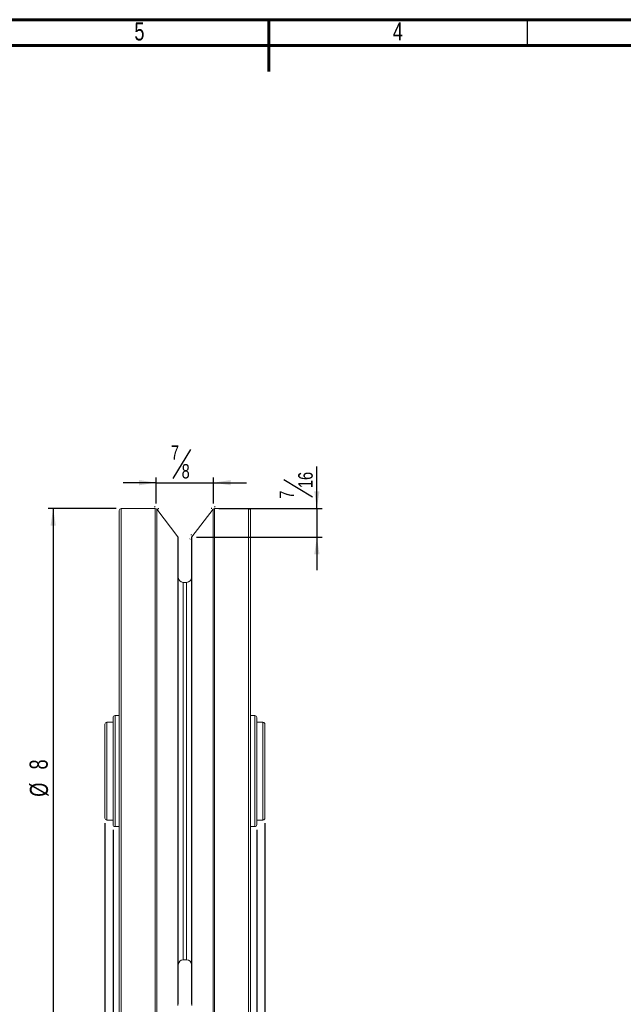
# Model space of a CAD drawing. Header units: inches. Extents: x 0.6 to 16.3, y 0.2 to 11.5.
# Tile 7 of 12: x 6.6 to 11.2, y 4 to 11.5. Entities that reach past the tile are written whole.
import ezdxf

# ---------------------------------------------------------------- set-up
doc = ezdxf.new("R2010")
doc.units = ezdxf.units.IN
doc.header["$MEASUREMENT"] = 0
doc.layers.add('FORMAT', color=7, linetype='Continuous')
doc.styles.add('SLDTEXTSTYLE0', font='TXT', dxfattribs={"width": 0.75})
doc.dimstyles.new('SLDDIMSTYLE0', dxfattribs={"dimtxt": 0.137795, "dimasz": 0.13, "dimexe": 0, "dimexo": 0.0625, "dimgap": 0.034449, "dimtad": 1, "dimlfac": 2, "dimrnd": 1e-09, "dimzin": 12, "dimdsep": 46, "dimlunit": 5, "dimtxsty": 'SLDTEXTSTYLE0', "dimsah": 1, "dimcen": 0.09, "dimadec": 0, "dimazin": 3, "dimtfac": 1, "dimtofl": 0, "dimtmove": 0, "dimatfit": 3, "dimfxl": 1, "dimfrac": 2, "dimtolj": 1, "dimtzin": 12, "dimarcsym": 0})
doc.dimstyles.new('SLDDIMSTYLE2', dxfattribs={"dimtxt": 0.137795, "dimasz": 0.13, "dimexe": 0, "dimexo": 0.0625, "dimgap": 0.034449, "dimtad": 1, "dimdec": 6, "dimlfac": 2, "dimrnd": 1e-09, "dimzin": 12, "dimdsep": 46, "dimlunit": 5, "dimtxsty": 'SLDTEXTSTYLE0', "dimsah": 1, "dimcen": 0.09, "dimadec": 0, "dimazin": 3, "dimtfac": 1, "dimtmove": 0, "dimatfit": 0, "dimfxl": 1, "dimfrac": 2, "dimtolj": 1, "dimtzin": 12, "dimarcsym": 0})
doc.dimstyles.new('SLDDIMSTYLE3', dxfattribs={"dimtxt": 0.137795, "dimasz": 0.13, "dimexe": 0, "dimexo": 0.0625, "dimgap": 0.034449, "dimtad": 1, "dimdec": 6, "dimlfac": 2, "dimrnd": 1e-09, "dimzin": 12, "dimdsep": 46, "dimlunit": 5, "dimtxsty": 'SLDTEXTSTYLE0', "dimsah": 1, "dimcen": 0.09, "dimadec": 0, "dimazin": 3, "dimtfac": 1, "dimtofl": 0, "dimtmove": 0, "dimatfit": 3, "dimfxl": 1, "dimfrac": 2, "dimtolj": 1, "dimtzin": 12, "dimarcsym": 0})

# ---------------------------------------------------------------- blocks, each defined once
blk = doc.blocks.new('_D_2')
at = {"layer": 'FORMAT'}
for p, q in [((7.8669, 8.2225), (7.7346, 8.002)), ((7.6064, 7.9697), (7.3564, 7.9697)), ((7.6064, 7.8122), (7.6064, 8.0091)), ((7.6064, 7.9697), (8.0439, 7.9697)), ((8.0439, 7.8122), (8.0439, 8.0091)), ((8.0439, 7.9697), (8.2939, 7.9697))]:
    blk.add_line(p, q, dxfattribs=at)
for points in [[(7.6064, 7.9697), (7.4764, 7.9897), (7.4764, 7.9497)], [(8.0439, 7.9697), (8.1739, 7.9497), (8.1739, 7.9897)]]:
    blk.add_solid(points, dxfattribs=at)
at = {"layer": 'FORMAT', "char_height": 0.1102, "attachment_point": 1, "style": 'SLDTEXTSTYLE0'}
for s, insert in [('7', (7.7193, 8.2543)), ('8', (7.8007, 8.1118))]:
    blk.add_mtext(s, dxfattribs=dict(at, insert=insert))
blk = doc.blocks.new('_D_3')
at = {"layer": 'FORMAT'}
for p, q in [((8.8305, 7.7729), (8.8305, 8.0919)), ((8.5777, 7.9951), (8.7982, 7.8628)), ((8.0833, 7.7729), (8.8699, 7.7729)), ((8.8305, 7.7729), (8.8305, 7.5541)), ((7.9146, 7.5541), (8.8699, 7.5541)), ((8.8305, 7.5541), (8.8305, 7.3041))]:
    blk.add_line(p, q, dxfattribs=at)
for points in [[(8.8305, 7.7729), (8.8505, 7.9029), (8.8105, 7.9029)], [(8.8305, 7.5541), (8.8105, 7.4241), (8.8505, 7.4241)]]:
    blk.add_solid(points, dxfattribs=at)
at = {"layer": 'FORMAT', "attachment_point": 1, "rotation": 90, "style": 'SLDTEXTSTYLE0'}
for s, insert, char_height in [('16', (8.6884, 7.929), 0.11024), ('7', (8.5459, 7.8475), 0.1102)]:
    blk.add_mtext(s, dxfattribs=dict(at, insert=insert, char_height=char_height))
blk = doc.blocks.new('_D_4')
at = {"layer": 'FORMAT'}
for p, q in [((7.3008, 7.7729), (6.7827, 7.7729)), ((6.8221, 7.7729), (6.8221, 3.7729)), ((7.3008, 3.7729), (6.7827, 3.7729))]:
    blk.add_line(p, q, dxfattribs=at)
for points in [[(6.8221, 7.7729), (6.8021, 7.6429), (6.8421, 7.6429)], [(6.8221, 3.7729), (6.8421, 3.9029), (6.8021, 3.9029)]]:
    blk.add_solid(points, dxfattribs=at)
at = {"layer": 'FORMAT', "char_height": 0.1378, "attachment_point": 1, "rotation": 90, "style": 'SLDTEXTSTYLE0'}
for s, insert in [('8', (6.6424, 5.7853)), ('%%c', (6.6445, 5.5775))]:
    blk.add_mtext(s, dxfattribs=dict(at, insert=insert))
blk = doc.blocks.new('_D_6')
at = {"layer": 'FORMAT'}
for p, q in [((7.2158, 5.376), (7.2158, 2.5524)), ((8.4346, 5.376), (8.4346, 2.5524)), ((7.8874, 2.8445), (7.7551, 2.6241)), ((7.2158, 2.5918), (8.4346, 2.5918))]:
    blk.add_line(p, q, dxfattribs=at)
for points in [[(7.2158, 2.5918), (7.3458, 2.5718), (7.3458, 2.6118)], [(8.4346, 2.5918), (8.3046, 2.6118), (8.3046, 2.5718)]]:
    blk.add_solid(points, dxfattribs=at)
at = {"layer": 'FORMAT', "attachment_point": 1, "style": 'SLDTEXTSTYLE0'}
for s, insert, char_height in [('7', (7.7398, 2.8764), 0.1102), ('2', (7.638, 2.8133), 0.1378), ('16', (7.8212, 2.7339), 0.11024)]:
    blk.add_mtext(s, dxfattribs=dict(at, insert=insert, char_height=char_height))
blk = doc.blocks.new('_D_7')
at = {"layer": 'FORMAT'}
for p, q in [((7.2783, 5.326), (7.2783, 2.9067)), ((8.3721, 5.326), (8.3721, 2.9067)), ((7.8874, 3.1989), (7.7551, 2.9784)), ((7.2783, 2.9461), (8.3721, 2.9461))]:
    blk.add_line(p, q, dxfattribs=at)
for points in [[(7.2783, 2.9461), (7.4083, 2.9261), (7.4083, 2.9661)], [(8.3721, 2.9461), (8.2421, 2.9661), (8.2421, 2.9261)]]:
    blk.add_solid(points, dxfattribs=at)
at = {"layer": 'FORMAT', "attachment_point": 1, "style": 'SLDTEXTSTYLE0'}
for s, insert, char_height in [('3', (7.7398, 3.2307), 0.1102), ('2', (7.638, 3.1676), 0.1378), ('16', (7.8212, 3.0882), 0.11024)]:
    blk.add_mtext(s, dxfattribs=dict(at, insert=insert, char_height=char_height))

msp = doc.modelspace()

# ---------------------------------------------------------------- linework, layer by layer
at = {"color": 7, "linetype": 'Continuous', "lineweight": 60}
for p, q in [((0.59055118, 11.49606299), (16.33858268, 11.49606299)), ((8.46456693, 11.49606299), (8.46456693, 11.1023622)), ((0.78740157, 11.2992126), (16.14173228, 11.2992126))]:
    msp.add_line(p, q, dxfattribs=at)
at = {"color": 7, "linetype": 'Continuous', "lineweight": 30}
msp.add_line((10.43307087, 11.49606299), (10.43307087, 11.2992126), dxfattribs=at)
at = {"color": 7, "linetype": 'Continuous', "lineweight": 15}
for p, q in [((7.32518443, 3.78785554), (7.32518443, 7.75785547)), ((7.59906125, 7.77285548), (7.34018441, 7.77285548)), ((7.77206116, 7.55815424), (7.61093799, 7.76701763)), ((8.03943086, 7.76701763), (7.87830769, 7.55815424)), ((8.31018444, 7.77285548), (8.0513076, 7.77285548)), ((8.32518442, 7.75785547), (8.32518442, 3.78785554)), ((7.77518443, 7.54899208), (7.77518443, 3.99671893)), ((7.87518443, 3.99671893), (7.87518443, 7.54899208)), ((7.83768443, 7.21035557), (7.81268443, 7.21035557)), ((7.27830943, 5.3653555), (7.27830943, 6.18035552)), ((7.32518443, 6.19535549), (7.29330944, 6.19535549)), ((8.35705941, 6.19535549), (8.32518442, 6.19535549)), ((8.37205942, 6.18035552), (8.37205942, 5.77285551)), ((7.21580943, 5.41535549), (7.21580943, 6.13035552)), ((7.27830943, 6.1453555), (7.23080941, 6.1453555)), ((8.41955944, 6.1453555), (8.37205942, 6.1453555)), ((8.43455942, 6.13035552), (8.43455942, 5.41535549)), ((8.37205942, 5.77285551), (8.37205942, 5.3653555)), ((7.23080941, 5.40035552), (7.27830943, 5.40035552)), ((8.37205942, 5.40035552), (8.41955944, 5.40035552)), ((7.29330944, 5.35035552), (7.32518443, 5.35035552)), ((8.32518442, 5.35035552), (8.35705941, 5.35035552)), ((7.81268443, 4.33535545), (7.83768443, 4.33535545))]:
    msp.add_line(p, q, dxfattribs=at)
at = {"color": 8, "linetype": 'Continuous', "lineweight": 15}
for p, q in [((7.34018441, 7.77285548), (7.34018441, 3.77285553)), ((7.59906125, 3.77285553), (7.59906125, 7.77285548)), ((7.61093799, 7.76701763), (7.61093799, 3.77869338)), ((8.03943086, 3.77869338), (8.03943086, 7.76701763)), ((8.0513076, 7.77285548), (8.0513076, 3.77285553)), ((8.31018444, 3.77285553), (8.31018444, 7.77285548)), ((7.77206116, 3.98755677), (7.77206116, 7.55815424)), ((7.87830769, 7.55815424), (7.87830769, 3.98755677)), ((7.81268443, 7.21035557), (7.81268443, 4.33535545)), ((7.83768443, 7.21035557), (7.83768443, 4.33535545)), ((7.29330944, 6.19535549), (7.29330944, 5.35035552)), ((8.35705941, 5.77285551), (8.35705941, 6.19535549)), ((7.23080941, 6.1453555), (7.23080941, 5.40035552)), ((8.41955944, 5.40035552), (8.41955944, 6.1453555)), ((8.35705941, 5.35035552), (8.35705941, 5.77285551))]:
    msp.add_line(p, q, dxfattribs=at)
at = {"color": 7, "linetype": 'Continuous', "lineweight": 15}
for centre, radius, start, end in [((7.34018443, 7.75785551), 0.015, 90, 180), ((7.59906125, 7.75785551), 0.015, 37.64762064, 90), ((8.0513076, 7.75785551), 0.015, 90, 142.35237936), ((8.31018443, 7.75785551), 0.015, 0, 90), ((7.76018443, 7.54899213), 0.015, 0, 37.64762064), ((7.89018443, 7.54899213), 0.015, 142.35237936, 180), ((7.81268443, 7.24785551), 0.0375, 180, 270), ((7.83768443, 7.24785551), 0.0375, 270, 0), ((7.29330943, 6.18035551), 0.015, 90, 180), ((8.35705943, 6.18035551), 0.015, 0, 90), ((7.23080943, 6.13035551), 0.015, 90, 180), ((8.41955943, 6.13035551), 0.015, 0, 90), ((7.23080943, 5.41535551), 0.015, 180, 270), ((8.41955943, 5.41535551), 0.015, 270, 0), ((7.29330943, 5.36535551), 0.015, 180, 270), ((8.35705943, 5.36535551), 0.015, 270, 0), ((7.81268443, 4.29785551), 0.0375, 90, 180), ((7.83768443, 4.29785551), 0.0375, 0, 90)]:
    msp.add_arc(centre, radius, start, end, dxfattribs=at)
at = {"layer": 'FORMAT'}
for p, q in [((7.5989143, 7.78260382), (7.59441074, 7.78844177)), ((7.61874629, 7.77285551), (7.62611947, 7.77285551)), ((8.03162256, 7.77285551), (8.02424939, 7.77285551)), ((8.05145456, 7.78260382), (8.05595812, 7.78844177)), ((7.866284, 7.54256792), (7.86316074, 7.53851924)), ((7.87518443, 7.56867717), (7.87518443, 7.57379055))]:
    msp.add_line(p, q, dxfattribs=at)

# ---------------------------------------------------------------- texts
at = {"color": 7, "linetype": 'Continuous', "lineweight": 0, "char_height": 0.13779528, "attachment_point": 2, "style": 'SLDTEXTSTYLE0'}
for s, insert in [('5', (7.47892744, 11.47568946)), ('4', (9.44743137, 11.47568946))]:
    msp.add_mtext(s, dxfattribs=dict(at, insert=insert))

# ---------------------------------------------------------------- dimensions: what is measured, and where the dimension line sits
at = {"layer": 'FORMAT'}
for base, p1, p2, dimstyle, picture, middle in [((8.04393443, 7.9697059), (7.60643443, 7.77285551), (8.04393443, 7.77285551), 'SLDDIMSTYLE2', '_D_2', (7.80073925, 7.9697059)), ((8.43455943, 2.59175314), (7.21580943, 5.41535551), (8.43455943, 5.41535551), 'SLDDIMSTYLE3', '_D_6', (7.81103685, 2.59175314)), ((8.37205943, 2.94608385), (7.27830943, 5.36535551), (8.37205943, 5.36535551), 'SLDDIMSTYLE3', '_D_7', (7.81103685, 2.94608385))]:
    dim = msp.add_linear_dim(base=base, p1=p1, p2=p2, dimstyle=dimstyle, dxfattribs=at)
    dim.commit()
    dim.dimension.update_dxf_attribs({"geometry": picture, "text_midpoint": middle, "dimtype": 160})
dim = msp.add_linear_dim(base=(8.83052303, 7.55410551), p1=(8.04393443, 7.77285551), p2=(7.87518443, 7.55410551), angle=90, dimstyle='SLDDIMSTYLE2', dxfattribs=at)
dim.commit()
dim.dimension.update_dxf_attribs({"geometry": '_D_3', "text_midpoint": (8.83052303, 7.9697059), "dimtype": 160})
dim = msp.add_linear_dim(base=(6.82210864, 3.77285551), p1=(7.34018443, 7.77285551), p2=(7.34018443, 3.77285551), angle=90, text='%%c<>', dimstyle='SLDDIMSTYLE0', dxfattribs=at)
dim.commit()
dim.dimension.update_dxf_attribs({"geometry": '_D_4', "text_midpoint": (6.82210864, 5.73229162), "dimtype": 160})

doc.saveas('drawing.dxf')
